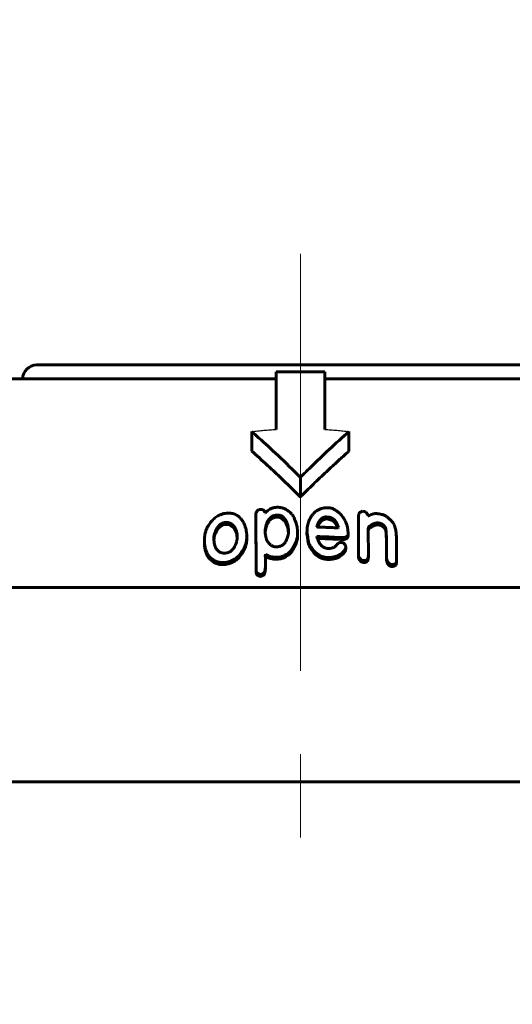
# Model space of a CAD drawing. Header units: millimetres. Extents: x 0 to 841, y 0 to 594.
# Tile 22 of 26: x 692 to 700, y 338 to 356. Entities that reach past the tile are written whole.
import ezdxf

# ---------------------------------------------------------------- set-up
doc = ezdxf.new("R2010")
doc.units = ezdxf.units.MM
for name, pattern in [('K5LT-1', [0]), ('K5LT_AXLED', [12, 7.5, -1.5, 1.5, -1.5]), ('K5LT_BASIC', [0]), ('K5LT_THIN', [0])]:
    doc.linetypes.add(name, pattern=pattern)
doc.layers.add('Системный слой', color=7, linetype='Continuous')
doc.layers.add('Системный слой (1)', color=251, linetype='Continuous', true_color=0x6c6c6c)
doc.styles.add('KDIMTEXTSTYLE', font='txt', dxfattribs={"width": 0.96, "oblique": 15, "height": 5})
doc.styles.add('KTEXTSTYLE', font='txt', dxfattribs={"width": 0.96, "height": 5})
doc.dimstyles.new('KDIMSTYLE (0.25)', dxfattribs={"dimtxt": 5, "dimasz": 1, "dimexe": 2, "dimexo": 0, "dimgap": 1, "dimtad": 1, "dimlfac": 4, "dimtxsty": 'KDIMTEXTSTYLE', "dimsah": 1, "dimcen": 0, "dimdle": 1, "dimadec": 0, "dimazin": 0, "dimtfac": 0.667, "dimtmove": 0, "dimatfit": 3, "dimfxl": 1, "dimtvp": 1, "dimtolj": 1, "dimtzin": 0, "dimarcsym": 0})

# ---------------------------------------------------------------- blocks, each defined once
blk = doc.blocks.new('U72')
at = {"layer": 'Системный слой (1)', "color": 150, "linetype": 'K5LT_BASIC', "lineweight": 60, "true_color": 0x0080ff}
for p, q in [((695.43, 346.793), (695.345, 346.856)), ((695.473, 346.709), (695.43, 346.793)), ((695.489, 346.618), (695.473, 346.709))]:
    blk.add_line(p, q, dxfattribs=at)
blk = doc.blocks.new('U73')
at = {"layer": 'Системный слой (1)', "color": 150, "linetype": 'K5LT_BASIC', "lineweight": 60, "true_color": 0x0080ff}
for p, q in [((697.07, 346.606), (696.932, 346.61)), ((697.208, 346.6), (697.07, 346.606)), ((697.346, 346.592), (697.208, 346.6))]:
    blk.add_line(p, q, dxfattribs=at)
blk = doc.blocks.new('U74')
at = {"layer": 'Системный слой (1)', "color": 150, "linetype": 'K5LT_BASIC', "lineweight": 60, "true_color": 0x0080ff}
for p, q in [((697.844, 346.74), (697.847, 346.761)), ((697.847, 346.761), (697.855, 346.781)), ((697.855, 346.781), (697.871, 346.798))]:
    blk.add_line(p, q, dxfattribs=at)
blk = doc.blocks.new('U75')
at = {"layer": 'Системный слой (1)', "color": 150, "linetype": 'K5LT_BASIC', "lineweight": 60, "true_color": 0x0080ff}
for p, q in [((696.359, 346.908), (696.268, 346.99)), ((696.399, 346.805), (696.359, 346.908)), ((696.412, 346.698), (696.399, 346.805))]:
    blk.add_line(p, q, dxfattribs=at)
blk = doc.blocks.new('U76')
at = {"layer": 'Системный слой (1)', "color": 150, "linetype": 'K5LT_BASIC', "lineweight": 60, "true_color": 0x0080ff}
for p, q in [((697.213, 346.928), (697.126, 346.96)), ((697.267, 346.868), (697.213, 346.928)), ((697.3, 346.8), (697.267, 346.868))]:
    blk.add_line(p, q, dxfattribs=at)
blk = doc.blocks.new('U79')
at = {"layer": 'Системный слой (1)', "color": 150, "linetype": 'K5LT_BASIC', "lineweight": 60, "true_color": 0x0080ff}
for p, q in [((695.08, 346.659), (695.074, 346.635)), ((695.07, 346.612), (695.068, 346.588)), ((695.074, 346.635), (695.07, 346.612))]:
    blk.add_line(p, q, dxfattribs=at)
blk = doc.blocks.new('U85')
at = {"layer": 'Системный слой (1)', "color": 150, "linetype": 'K5LT_BASIC', "lineweight": 60, "true_color": 0x0080ff}
for p, q in [((696.963, 346.879), (696.932, 346.817)), ((697.01, 346.935), (696.963, 346.879)), ((697.09, 346.962), (697.01, 346.935))]:
    blk.add_line(p, q, dxfattribs=at)
blk = doc.blocks.new('U97')
at = {"layer": 'Системный слой (1)', "color": 150, "linetype": 'K5LT_BASIC', "lineweight": 60, "true_color": 0x0080ff}
for p, q in [((695.994, 346.287), (695.994, 346.294)), ((695.994, 346.28), (695.994, 346.287)), ((695.994, 346.274), (695.994, 346.28))]:
    blk.add_line(p, q, dxfattribs=at)
blk = doc.blocks.new('D12')
at = {"layer": 'Системный слой (1)'}
for points in [[(653.625, 365.274), (654.125, 365.932), (649.125, 365.274), (654.125, 364.616)], [(740.375, 365.274), (735.375, 365.932), (735.875, 365.274), (735.375, 364.616)]]:
    blk.add_hatch(color=7, dxfattribs=at).paths.add_polyline_path(points)
at = {"layer": 'Системный слой (1)', "color": 7, "linetype": 'K5LT_THIN', "lineweight": 18}
for p, q in [((649.125, 287.981), (649.125, 367.274)), ((740.375, 320.73), (740.375, 367.274)), ((649.125, 365.274), (654.125, 365.932)), ((654.125, 365.932), (653.625, 365.274)), ((735.875, 365.274), (735.375, 365.932)), ((735.375, 365.932), (740.375, 365.274)), ((654.125, 364.616), (649.125, 365.274)), ((740.375, 365.274), (649.125, 365.274)), ((653.625, 365.274), (654.125, 364.616)), ((740.375, 365.274), (735.375, 364.616)), ((735.375, 364.616), (735.875, 365.274))]:
    blk.add_line(p, q, dxfattribs=at)
blk.add_wipeout([(689.342, 366.274), (689.342, 373.656), (699.725, 373.656), (699.725, 366.274)]).dxf.layer = 'Системный слой (1)'
at = {"layer": 'Системный слой (1)', "color": 7, "insert": (689.342, 372.862), "char_height": 5, "attachment_point": 1, "style": 'KTEXTSTYLE'}
blk.add_mtext('\\fArial|b0|c204|p34;\\H5.0;\\W1.000;\\Q15;\\fGOST Type AU|b0|i0|c204|p34;\\Q15;\\W0.960;365', dxfattribs=at)
blk = doc.blocks.new('KDIMARROW_01')
at = {"layer": 'Системный слой'}
blk.add_hatch(color=0, dxfattribs=at).paths.add_polyline_path([(0, 0), (-5, 0.658), (-4.5, 0), (-5, -0.658)])
at = {"layer": 'Системный слой', "color": 0, "linetype": 'K5LT_THIN', "lineweight": 18}
for p, q in [((-4.5, 0), (-5, 0.658)), ((-5, 0.658), (0, 0)), ((0, 0), (-5, -0.658)), ((-5, -0.658), (-4.5, 0))]:
    blk.add_line(p, q, dxfattribs=at)
at = {"layer": 'Системный слой (1)', "color": 0, "linetype": 'K5LT_THIN', "lineweight": 18}
blk.add_line((696.625, 287.981), (696.375, 287.981), dxfattribs=at)

msp = doc.modelspace()

# ---------------------------------------------------------------- linework, layer by layer
at = {"layer": 'Системный слой (1)', "color": 150, "linetype": 'K5LT_BASIC', "lineweight": 60, "true_color": 0x0080ff}
for p, q in [((691.8746, 349.7312), (701.3746, 349.7312)), ((690.39, 349.4812), (696.1871, 349.4812)), ((696.1871, 348.572), (696.1871, 349.6062)), ((696.1871, 349.6062), (697.0621, 349.6062)), ((697.0621, 349.6062), (697.0621, 348.572)), ((697.0621, 349.4812), (702.8593, 349.4812)), ((695.7496, 348.1803), (695.7496, 348.5338)), ((697.4996, 348.1803), (697.4996, 348.5338)), ((696.6246, 347.3562), (696.6246, 347.7097)), ((695.828, 346.0344), (695.8238, 347.0593)), ((695.8238, 347.0239), (695.8238, 347.0593)), ((695.8238, 347.0239), (695.828, 345.999)), ((695.8775, 347.1312), (695.9133, 347.1342)), ((695.9849, 347.0726), (695.99, 347.073)), ((696.268, 346.9896), (696.268, 347.025)), ((697.09, 346.9977), (697.1258, 346.9957)), ((697.1258, 347.1617), (697.1531, 347.1601)), ((697.6733, 346.3004), (697.6733, 347.0288)), ((697.7406, 347.0999), (697.7722, 347.0958)), ((697.8438, 347.0244), (697.8438, 347.0193)), ((697.8438, 347.0193), (697.8532, 347.018)), ((695.3454, 346.8565), (695.3454, 346.8918)), ((696.5647, 346.8223), (696.5741, 346.7499)), ((696.9237, 346.8209), (696.928, 346.8429)), ((696.928, 346.8188), (696.928, 346.8429)), ((697.09, 346.9624), (697.1258, 346.9604)), ((697.8711, 346.7978), (697.8711, 346.8332)), ((695.0802, 346.659), (695.0802, 346.6943)), ((695.6557, 346.6625), (695.6608, 346.641)), ((695.6608, 346.641), (695.6608, 346.6673)), ((695.99, 346.7311), (695.99, 346.7668)), ((696.5741, 346.7499), (696.5741, 346.6825)), ((696.5741, 346.6472), (696.5741, 346.6825)), ((696.7438, 346.6951), (696.7438, 346.7305)), ((696.9237, 346.6454), (696.9237, 346.6411)), ((697.31, 346.8082), (697.3057, 346.8)), ((697.472, 346.813), (697.4856, 346.7039)), ((697.4856, 346.6686), (697.4856, 346.7039)), ((697.8438, 346.766), (697.8481, 346.2972)), ((698.1542, 346.7716), (698.1542, 346.8069)), ((698.352, 346.6522), (698.3563, 346.214)), ((694.896, 346.5421), (694.896, 346.5774)), ((695.6608, 346.6056), (695.6608, 346.641)), ((696.7796, 346.4883), (696.7796, 346.5236)), ((697.3458, 346.5915), (697.3458, 346.6269)), ((697.3509, 346.5406), (697.3731, 346.5389)), ((694.9634, 346.276), (694.9634, 346.3113)), ((695.99, 346.293), (695.9943, 346.2712)), ((695.9943, 346.2937), (695.9943, 346.3291)), ((696.2058, 346.4609), (696.1878, 346.4601)), ((696.4479, 346.3446), (696.4479, 346.38)), ((697.3415, 346.2909), (697.3415, 346.3263)), ((697.4405, 346.466), (697.4405, 346.4576)), ((697.4405, 346.4222), (697.4405, 346.4576)), ((697.6733, 346.265), (697.6733, 346.3004)), ((697.8481, 346.2618), (697.8481, 346.2972)), ((698.1764, 346.245), (698.1764, 346.3426)), ((695.5074, 346.2529), (695.5074, 346.2883)), ((695.9943, 346.2712), (695.9943, 346.1002)), ((696.2237, 346.2743), (696.21, 346.2737)), ((696.2237, 346.2389), (696.21, 346.2383)), ((697.727, 346.1878), (697.727, 346.2231)), ((697.7628, 346.2147), (697.7586, 346.2152)), ((697.7628, 346.1794), (697.7586, 346.1799)), ((698.1764, 346.2096), (698.1764, 346.245)), ((698.2616, 346.1072), (698.2616, 346.1425)), ((698.3563, 346.1787), (698.3563, 346.214)), ((695.9133, 345.9645), (695.909, 345.9641)), ((695.909, 345.9288), (695.909, 345.9641)), ((695.9534, 345.9455), (695.9534, 345.9809)), ((695.9943, 346.0648), (695.9943, 346.1002)), ((695.9133, 345.9291), (695.909, 345.9288)), ((686.6246, 345.7312), (706.6246, 345.7312)), ((706.8746, 342.2312), (686.3746, 342.2312))]:
    msp.add_line(p, q, dxfattribs=at)
for centre, radius, start, end in [((691.8746, 349.4812), 0.25, 90, 180), ((696.5473, 337.8613), 9.3112, 80.59452, 80.90283), ((696.6808, 336.5368), 9.911, 98.00239, 98.26632)]:
    msp.add_arc(centre, radius, start, end, dxfattribs=at)
at = {"layer": 'Системный слой (1)', "color": 7, "linetype": 'K5LT-1'}
for points in [[(695.7496, 348.5338), (695.7858, 348.538), (695.8585, 348.5459), (695.968, 348.5563), (696.0778, 348.5651), (696.1508, 348.5698), (696.1871, 348.572)], [(697.0621, 348.572), (697.0985, 348.5698), (697.1715, 348.5651), (697.281, 348.5563), (697.3905, 348.546), (697.4633, 348.538), (697.4996, 348.5338)]]:
    msp.add_open_spline(points, degree=3, dxfattribs=at)
at = {"layer": 'Системный слой (1)', "color": 150, "linetype": 'K5LT_BASIC', "lineweight": 60, "true_color": 0x0080ff}
for points, knots in [([(696.6246, 347.7097), (696.4918, 347.8426), (696.2435, 348.085), (695.9502, 348.3562), (695.7911, 348.4974), (695.7496, 348.5338)], [0, 0, 0, 0, 2.7855029, 5.1645786, 6, 6, 6, 6]), ([(697.4996, 348.5338), (697.3804, 348.4292), (697.147, 348.2176), (696.8567, 347.94), (696.6845, 347.7695), (696.6246, 347.7097)], [0, 0, 0, 0, 2.4017, 4.7457702, 6, 6, 6, 6]), ([(695.7496, 348.1803), (695.8412, 348.1), (695.9798, 347.9752), (696.1691, 347.7991), (696.3706, 347.6075), (696.5235, 347.4573), (696.6246, 347.3562)], [0, 0, 0, 0, 2.1517472, 3.2805976, 4.5266521, 7, 7, 7, 7]), ([(697.4996, 348.1803), (697.4777, 348.161), (697.4279, 348.117), (697.3605, 348.0567), (697.2832, 347.9868), (697.197, 347.9078), (697.0501, 347.771), (696.8572, 347.5865), (696.702, 347.4336), (696.6246, 347.3562)], [0, 0, 0, 0, 0.737512, 1.6752207, 2.2762348, 3.3545832, 4.6049131, 7.2951999, 10, 10, 10, 10]), ([(695.2695, 347.0625), (695.2506, 347.0596), (695.2215, 347.0525), (695.1901, 347.0409), (695.1644, 347.0298), (695.1368, 347.0159), (695.1143, 347.0021), (695.1032, 346.9948)], [0, 0, 0, 0, 2.4420646, 3.8596758, 4.380073, 6.1466944, 8, 8, 8, 8]), ([(695.6472, 346.7735), (695.6417, 346.7928), (695.6297, 346.8301), (695.6087, 346.8793), (695.5872, 346.9187), (695.5687, 346.9464), (695.5479, 346.9726), (695.5279, 346.9934), (695.5071, 347.0108), (695.4857, 347.0262), (695.4651, 347.038), (695.437, 347.0502), (695.4092, 347.0593), (695.3686, 347.0667), (695.3215, 347.0686), (695.2873, 347.0653), (695.2695, 347.0625)], [0, 0, 0, 0, 2.2688002, 4.3469647, 5.7956226, 7.0977624, 7.8804911, 9.2727011, 10.0093085, 10.541229, 11.793552, 12.1898644, 13.2526392, 14.3026877, 15.5877166, 17, 17, 17, 17]), ([(695.8775, 347.1312), (695.8691, 347.125), (695.8576, 347.1158), (695.845, 347.103), (695.8359, 347.0922), (695.8283, 347.0801), (695.8244, 347.0682), (695.8238, 347.0616), (695.8238, 347.0593)], [0, 0, 0, 0, 2.7630306, 3.9428155, 5.0117908, 6.8310911, 8.223491, 9, 9, 9, 9]), ([(695.9849, 347.0726), (695.9849, 347.0805), (695.9836, 347.0901), (695.979, 347.1002), (695.9765, 347.1046), (695.9728, 347.1098), (695.9669, 347.1158), (695.9586, 347.1217), (695.9486, 347.1265), (695.9337, 347.1314), (695.9216, 347.1334), (695.9133, 347.1342)], [0, 0, 0, 0, 3.1660188, 3.7653099, 4.3073282, 5.1123983, 6.1108278, 7.2709667, 8.4898763, 9.6075726, 12, 12, 12, 12]), ([(696.2006, 347.1719), (696.1886, 347.1713), (696.1711, 347.1693), (696.1489, 347.1648), (696.1321, 347.1604), (696.1136, 347.1542), (696.0937, 347.146), (696.0684, 347.1334), (696.0406, 347.116), (696.013, 347.0944), (695.997, 347.0798), (695.99, 347.073)], [0, 0, 0, 0, 1.6907778, 2.4626224, 3.2064329, 4.1720374, 5.2835709, 6.3779124, 8.431278, 10.3644128, 12, 12, 12, 12]), ([(695.99, 346.7668), (695.9927, 346.7847), (695.998, 346.8128), (696.0079, 346.8504), (696.0171, 346.8783), (696.0268, 346.9018), (696.0378, 346.924), (696.0485, 346.9418), (696.0589, 346.9563), (696.0714, 346.9717), (696.0844, 346.9848), (696.1002, 346.997), (696.1103, 347.0038), (696.1244, 347.0118), (696.1424, 347.0197), (696.1626, 347.0255), (696.1821, 347.0291), (696.1941, 347.0302), (696.2006, 347.0305)], [0, 0, 0, 0, 3.1916028, 4.9723265, 6.6593562, 8.1831984, 9.2459679, 10.7361053, 11.5439902, 12.0669541, 13.8004162, 14.2962741, 14.9189843, 15.5042479, 16.5090788, 17.5053977, 18.179126, 19, 19, 19, 19]), ([(696.4752, 347.0455), (696.4621, 347.0594), (696.4394, 347.0812), (696.4083, 347.1056), (696.3797, 347.1251), (696.3544, 347.1392), (696.3238, 347.1525), (696.3004, 347.1605), (696.2743, 347.1668), (696.2459, 347.1714), (696.2205, 347.1726), (696.2036, 347.172), (696.2006, 347.1719)], [0, 0, 0, 0, 2.687989, 4.3200779, 5.2704966, 7.1984598, 7.9731659, 9.3621568, 10.1395599, 11.1033423, 12.6641795, 13, 13, 13, 13]), ([(696.268, 347.025), (696.2624, 347.0256), (696.2528, 347.0268), (696.2386, 347.0283), (696.2268, 347.0294), (696.2168, 347.0301), (696.2096, 347.0305), (696.2046, 347.0306), (696.2018, 347.0305), (696.2006, 347.0305)], [0, 0, 0, 0, 2.5127459, 4.3179605, 6.3169207, 7.7758509, 8.785342, 9.49352, 10, 10, 10, 10]), ([(696.4121, 346.7015), (696.4121, 346.722), (696.411, 346.7544), (696.4065, 346.7984), (696.4009, 346.8323), (696.3941, 346.8609), (696.3859, 346.8874), (696.3765, 346.9116), (696.365, 346.9344), (696.3496, 346.9589), (696.3339, 346.9782), (696.3135, 346.9971), (696.2947, 347.0113), (696.2774, 347.0208), (696.268, 347.025)], [0, 0, 0, 0, 2.624666, 4.1302145, 5.5904457, 6.9672385, 7.8326523, 9.0602805, 10.1622115, 10.9303061, 12.5036073, 13.0104028, 13.9869961, 15, 15, 15, 15]), ([(696.5647, 346.8223), (696.5602, 346.841), (696.553, 346.8674), (696.5419, 346.9023), (696.5328, 346.9283), (696.5224, 346.955), (696.5095, 346.9841), (696.4944, 347.0141), (696.4818, 347.0353), (696.4752, 347.0455)], [0, 0, 0, 0, 2.4476306, 3.4546554, 4.6166092, 5.8966774, 7.0240267, 8.5589369, 10, 10, 10, 10]), ([(696.9144, 347.1084), (696.8938, 347.0916), (696.8623, 347.0614), (696.8255, 347.0147), (696.8013, 346.9752), (696.7771, 346.9249), (696.7532, 346.8524), (696.7446, 346.7823), (696.7438, 346.7378), (696.7438, 346.7305)], [0, 0, 0, 0, 1.6520536, 2.7862362, 3.9708534, 4.8334235, 6.7129157, 9.4637747, 10, 10, 10, 10]), ([(697.1258, 347.1617), (697.117, 347.1623), (697.1026, 347.1626), (697.0817, 347.1619), (697.0627, 347.1604), (697.0393, 347.1571), (697.0134, 347.1515), (696.9861, 347.1432), (696.9522, 347.1298), (696.929, 347.1174), (696.9144, 347.1084)], [0, 0, 0, 0, 1.2515793, 2.0317176, 2.976202, 3.9804061, 5.4326422, 6.8460722, 8.2211941, 11, 11, 11, 11]), ([(697.09, 346.9977), (697.0861, 346.9979), (697.0802, 346.998), (697.0714, 346.9973), (697.063, 346.9961), (697.0531, 346.9937), (697.0426, 346.9901), (697.0322, 346.9853), (697.0215, 346.979), (697.0102, 346.9708), (696.9986, 346.9605), (696.9871, 346.9482), (696.9761, 346.9344), (696.9647, 346.9176), (696.9517, 346.8955), (696.9391, 346.8699), (696.9313, 346.8513), (696.928, 346.8429)], [0, 0, 0, 0, 0.7162398, 1.0839608, 1.6215114, 2.292582, 3.0214652, 3.7720673, 4.6075851, 5.6128849, 6.7760452, 8.0707215, 9.4778311, 10.9239688, 12.9398105, 15.7374145, 18, 18, 18, 18]), ([(697.3415, 347.0573), (697.3281, 347.0683), (697.3078, 347.0844), (697.278, 347.1057), (697.2561, 347.12), (697.2338, 347.133), (697.2143, 347.1428), (697.194, 347.1513), (697.1741, 347.1574), (697.1598, 347.1597), (697.1531, 347.1601)], [0, 0, 0, 0, 2.814073, 4.1194535, 5.7139497, 6.8640913, 8.0457624, 8.973469, 10.0740247, 11, 11, 11, 11]), ([(697.472, 346.813), (697.465, 346.8407), (697.4516, 346.8812), (697.4277, 346.9322), (697.4091, 346.9658), (697.3822, 347.0077), (697.359, 347.0375), (697.3415, 347.0573)], [0, 0, 0, 0, 2.5949184, 3.8130004, 4.9118229, 5.8836647, 8, 8, 8, 8]), ([(697.7406, 347.0999), (697.7331, 347.0977), (697.721, 347.0933), (697.7055, 347.085), (697.6938, 347.0763), (697.685, 347.0666), (697.6793, 347.0572), (697.6745, 347.0449), (697.6733, 347.0355), (697.6733, 347.0288)], [0, 0, 0, 0, 1.8987864, 3.1765227, 4.536252, 5.880962, 6.9823516, 7.873221, 10, 10, 10, 10]), ([(697.8438, 347.0244), (697.8423, 347.0278), (697.8386, 347.0355), (697.8322, 347.0474), (697.8245, 347.0594), (697.8167, 347.0693), (697.8093, 347.0771), (697.8022, 347.0831), (697.7945, 347.0883), (697.7867, 347.0921), (697.7792, 347.0946), (697.7745, 347.0955), (697.7722, 347.0958)], [0, 0, 0, 0, 1.538204, 3.5097981, 5.4598122, 7.1784757, 8.3489247, 9.4247727, 10.4931318, 11.5068311, 12.2817267, 13, 13, 13, 13]), ([(698.0195, 347.0554), (698.0071, 347.0574), (697.9844, 347.0587), (697.9546, 347.0554), (697.9346, 347.051), (697.9118, 347.0445), (697.8853, 347.0345), (697.8635, 347.0236), (697.8532, 347.018)], [0, 0, 0, 0, 1.7978939, 3.2920656, 4.4413558, 4.9525701, 7.0074752, 9, 9, 9, 9]), ([(698.2983, 346.8834), (698.2854, 346.9004), (698.2659, 346.9243), (698.2356, 346.9556), (698.2138, 346.9755), (698.1924, 346.9924), (698.1739, 347.0053), (698.1549, 347.0169), (698.1311, 347.029), (698.1023, 347.0402), (698.0803, 347.0455), (698.0689, 347.0474)], [0, 0, 0, 0, 2.9600325, 4.1601602, 5.6963876, 6.7640648, 7.5731783, 8.4583092, 9.4545203, 10.7064716, 12, 12, 12, 12]), ([(695.1032, 346.9948), (695.0807, 346.9762), (695.0467, 346.9445), (695.0072, 346.8987), (694.9815, 346.8632), (694.9571, 346.8236), (694.9347, 346.7785), (694.9172, 346.7294), (694.9005, 346.6622), (694.896, 346.613), (694.896, 346.5774)], [0, 0, 0, 0, 1.7388362, 2.8270704, 3.8353275, 4.5922728, 5.942738, 7.304619, 8.3042449, 11, 11, 11, 11]), ([(695.0802, 346.6943), (695.0851, 346.7099), (695.0933, 346.7331), (695.1075, 346.7651), (695.1195, 346.788), (695.1343, 346.8113), (695.1484, 346.8297), (695.1663, 346.849), (695.1816, 346.8621), (695.1978, 346.8729), (695.2087, 346.8793), (695.2242, 346.8867), (695.243, 346.8933), (695.2581, 346.8965), (695.2652, 346.8976)], [0, 0, 0, 0, 2.9041283, 4.2706011, 5.9706363, 7.2321273, 8.7888536, 9.6430343, 11.261401, 11.743952, 12.3827634, 13.0038587, 14.0641672, 15, 15, 15, 15]), ([(695.2652, 346.8622), (695.2599, 346.8614), (695.2479, 346.8591), (695.2318, 346.8542), (695.2163, 346.8477), (695.2036, 346.8411), (695.1859, 346.83), (695.1694, 346.8165), (695.1522, 346.7987), (695.1396, 346.7831), (695.1281, 346.7663), (695.1168, 346.7476), (695.106, 346.7265), (695.0927, 346.6962), (695.0848, 346.6738), (695.0802, 346.659)], [0, 0, 0, 0, 0.7484238, 1.6828746, 2.3528165, 3.1328698, 3.7513598, 5.4719123, 6.4339062, 7.7620677, 8.8290891, 9.9449528, 11.6063967, 13.0670261, 16, 16, 16, 16]), ([(695.3454, 346.8918), (695.3383, 346.8936), (695.3242, 346.8967), (695.3032, 346.8993), (695.2835, 346.8996), (695.2711, 346.8985), (695.2652, 346.8976)], [0, 0, 0, 0, 1.9707818, 3.8514313, 5.5116802, 7, 7, 7, 7]), ([(695.3454, 346.8565), (695.3383, 346.8583), (695.3242, 346.8613), (695.3032, 346.8639), (695.2835, 346.8643), (695.2711, 346.8631), (695.2652, 346.8622)], [0, 0, 0, 0, 1.9707818, 3.8514313, 5.5116802, 7, 7, 7, 7]), ([(695.4895, 346.6213), (695.4895, 346.6436), (695.4874, 346.6806), (695.4788, 346.7258), (695.4704, 346.7532), (695.4631, 346.7722), (695.4552, 346.7892), (695.4438, 346.8093), (695.4287, 346.8303), (695.4099, 346.8503), (695.3886, 346.8679), (695.367, 346.8815), (695.3519, 346.889), (695.3454, 346.8918)], [0, 0, 0, 0, 3.0371416, 5.0303141, 6.241486, 6.9101404, 7.7685807, 8.7312152, 9.9432655, 11.0909411, 12.1363337, 13.2297373, 14, 14, 14, 14]), ([(695.99, 346.7315), (695.9927, 346.7493), (695.998, 346.7775), (696.0079, 346.8151), (696.0171, 346.843), (696.0268, 346.8665), (696.0378, 346.8886), (696.0485, 346.9065), (696.0589, 346.921), (696.0714, 346.9363), (696.0844, 346.9494), (696.1002, 346.9616), (696.1103, 346.9684), (696.1244, 346.9764), (696.1424, 346.9843), (696.1626, 346.9902), (696.1821, 346.9937), (696.1941, 346.9948), (696.2006, 346.9951)], [0, 0, 0, 0, 3.1916028, 4.9723265, 6.6593562, 8.1831984, 9.2459679, 10.7361053, 11.5439901, 12.0669541, 13.8004162, 14.2962741, 14.9189843, 15.5042479, 16.5090788, 17.5053977, 18.179126, 19, 19, 19, 19]), ([(696.268, 346.9896), (696.2624, 346.9903), (696.2528, 346.9914), (696.2386, 346.9929), (696.2268, 346.994), (696.2168, 346.9947), (696.2096, 346.9951), (696.2046, 346.9952), (696.2018, 346.9952), (696.2006, 346.9951)], [0, 0, 0, 0, 2.5127459, 4.3179605, 6.3169207, 7.7758509, 8.785342, 9.49352, 10, 10, 10, 10]), ([(696.9237, 346.8209), (696.9253, 346.8201), (696.9277, 346.8189), (696.931, 346.8175), (696.934, 346.8166), (696.9361, 346.8162), (696.9374, 346.8162)], [0, 0, 0, 0, 2.5909128, 3.9853749, 5.2796981, 7, 7, 7, 7]), ([(697.31, 346.8082), (697.3052, 346.8228), (697.2965, 346.8466), (697.2817, 346.8782), (697.2691, 346.9005), (697.2576, 346.9177), (697.2473, 346.9311), (697.2343, 346.9459), (697.2196, 346.9594), (697.2043, 346.9704), (697.1926, 346.9773), (697.1813, 346.9828), (697.167, 346.9884), (697.1487, 346.9934), (697.1337, 346.9953), (697.1258, 346.9957)], [0, 0, 0, 0, 3.0023625, 4.8582166, 6.5783128, 7.7403291, 8.6166438, 9.576525, 11.1479168, 11.9572107, 12.5993472, 13.2603723, 13.8631146, 14.8757377, 16, 16, 16, 16]), ([(697.8438, 346.766), (697.8438, 346.7729), (697.8445, 346.7844), (697.8477, 346.7998), (697.8539, 346.8163), (697.8625, 346.8275), (697.8711, 346.8332)], [0, 0, 0, 0, 1.9951227, 3.2817812, 4.5130317, 7, 7, 7, 7]), ([(697.8711, 346.8332), (697.8827, 346.8415), (697.9022, 346.8542), (697.9292, 346.8682), (697.9467, 346.8755), (697.9624, 346.881), (697.9789, 346.8856), (697.9992, 346.8891), (698.0205, 346.8901), (698.0344, 346.8889), (698.0416, 346.8878)], [0, 0, 0, 0, 2.8536107, 4.5038818, 5.7227521, 6.3411645, 7.4798588, 8.7429384, 9.8186248, 11, 11, 11, 11]), ([(697.8711, 346.7978), (697.8827, 346.8061), (697.9022, 346.8188), (697.9292, 346.8328), (697.9467, 346.8402), (697.9624, 346.8457), (697.9789, 346.8503), (697.9992, 346.8537), (698.0205, 346.8547), (698.0344, 346.8536), (698.0416, 346.8524)], [0, 0, 0, 0, 2.8536107, 4.5038818, 5.7227521, 6.3411645, 7.4798588, 8.7429384, 9.8186248, 11, 11, 11, 11]), ([(698.0416, 346.8878), (698.0476, 346.8868), (698.0571, 346.8848), (698.0695, 346.8811), (698.0801, 346.8771), (698.0925, 346.8714), (698.1076, 346.8623), (698.123, 346.8497), (698.1357, 346.8357), (698.1461, 346.8214), (698.1515, 346.812), (698.1542, 346.8069)], [0, 0, 0, 0, 1.3544825, 2.1592933, 2.9373344, 3.9324359, 5.3195824, 7.1244766, 8.9224728, 10.3295762, 12, 12, 12, 12]), ([(698.0416, 346.8524), (698.0476, 346.8514), (698.0571, 346.8495), (698.0695, 346.8457), (698.0801, 346.8418), (698.0925, 346.836), (698.1076, 346.827), (698.123, 346.8144), (698.1357, 346.8004), (698.1461, 346.786), (698.1515, 346.7767), (698.1542, 346.7716)], [0, 0, 0, 0, 1.3544825, 2.1592933, 2.9373344, 3.9324359, 5.3195824, 7.1244766, 8.9224728, 10.3295762, 12, 12, 12, 12]), ([(698.352, 346.6522), (698.352, 346.6748), (698.3498, 346.7105), (698.3416, 346.7594), (698.328, 346.8141), (698.312, 346.8554), (698.2983, 346.8834)], [0, 0, 0, 0, 2.0575993, 3.2374437, 4.4149882, 7, 7, 7, 7]), ([(695.0802, 346.6943), (695.0767, 346.6843), (695.0712, 346.6627), (695.0679, 346.6339), (695.0674, 346.6153), (695.0674, 346.6081)], [0, 0, 0, 0, 2.1056557, 4.4993349, 6, 6, 6, 6]), ([(695.6608, 346.6673), (695.6608, 346.6679), (695.6607, 346.6697), (695.6604, 346.6726), (695.6599, 346.677), (695.6592, 346.6835), (695.6579, 346.6936), (695.6561, 346.7078), (695.6525, 346.735), (695.6494, 346.7573), (695.6472, 346.7735)], [0, 0, 0, 0, 0.1869848, 0.5543164, 0.9104104, 1.5547437, 2.5591238, 4.0458878, 5.9790901, 11, 11, 11, 11]), ([(695.6557, 346.6625), (695.6566, 346.6626), (695.6578, 346.6628), (695.659, 346.6635), (695.6597, 346.664), (695.6601, 346.6646), (695.6607, 346.6657), (695.6608, 346.6666), (695.6608, 346.6673)], [0, 0, 0, 0, 2.4922511, 3.4778211, 4.3438835, 5.213958, 6.2261462, 9, 9, 9, 9]), ([(695.99, 346.7311), (695.9915, 346.7129), (695.9945, 346.6864), (696.0004, 346.653), (696.0052, 346.6313), (696.0103, 346.6119), (696.0179, 346.5876), (696.0248, 346.5701), (696.0301, 346.5586)], [0, 0, 0, 0, 2.8067963, 4.072363, 5.1681192, 6.1859168, 7.1249887, 9, 9, 9, 9]), ([(696.2058, 346.4609), (696.2158, 346.4614), (696.2337, 346.4634), (696.255, 346.4688), (696.2687, 346.4739), (696.2791, 346.4784), (696.2904, 346.4842), (696.3037, 346.4926), (696.3175, 346.5034), (696.331, 346.5162), (696.3436, 346.5307), (696.3545, 346.5458), (696.3661, 346.5645), (696.3782, 346.5881), (696.3906, 346.6189), (696.4026, 346.6573), (696.409, 346.6854), (696.4121, 346.7015)], [0, 0, 0, 0, 1.2675793, 2.2810511, 2.8182952, 3.2061221, 3.8039318, 4.5656269, 5.4337176, 6.3703866, 7.386995, 8.4583277, 9.3708761, 11.0190391, 12.9231998, 15.0674539, 18, 18, 18, 18]), ([(696.4479, 346.38), (696.4682, 346.4072), (696.4962, 346.4486), (696.5282, 346.507), (696.5488, 346.5531), (696.5636, 346.5989), (696.5722, 346.642), (696.5741, 346.669), (696.5741, 346.6825)], [0, 0, 0, 0, 2.602905, 3.8729008, 5.3049337, 6.7035081, 7.8522974, 9, 9, 9, 9]), ([(696.4479, 346.3446), (696.4682, 346.3718), (696.4962, 346.4132), (696.5282, 346.4716), (696.5488, 346.5178), (696.5636, 346.5635), (696.5722, 346.6066), (696.5741, 346.6336), (696.5741, 346.6472)], [0, 0, 0, 0, 2.602905, 3.8729008, 5.3049337, 6.7035081, 7.8522974, 9, 9, 9, 9]), ([(696.7438, 346.7305), (696.7456, 346.7111), (696.7493, 346.68), (696.7601, 346.6109), (696.7705, 346.5614), (696.7796, 346.5236)], [0, 0, 0, 0, 1.6820593, 2.6893778, 6, 6, 6, 6]), ([(696.7438, 346.6951), (696.7456, 346.6757), (696.7493, 346.6447), (696.7601, 346.5756), (696.7705, 346.5261), (696.7796, 346.4883)], [0, 0, 0, 0, 1.6820593, 2.6893778, 6, 6, 6, 6]), ([(696.9374, 346.8162), (696.951, 346.8157), (696.9769, 346.8148), (697.0189, 346.8134), (697.0834, 346.8111), (697.1803, 346.807), (697.2611, 346.8027), (697.3057, 346.8)], [0, 0, 0, 0, 0.8852047, 1.6877846, 2.7347906, 5.0878843, 8, 8, 8, 8]), ([(697.3458, 346.6269), (697.3593, 346.6258), (697.3822, 346.625), (697.4059, 346.627), (697.418, 346.6291), (697.4248, 346.6305), (697.4341, 346.6331), (697.4451, 346.6372), (697.4562, 346.6432), (697.4657, 346.6506), (697.4726, 346.6586), (697.4789, 346.6687), (697.4844, 346.6836), (697.4856, 346.6964), (697.4856, 346.7039)], [0, 0, 0, 0, 2.9061042, 4.7743666, 5.0935951, 5.5871691, 6.2964143, 7.244994, 8.2851554, 9.3479487, 10.3307345, 11.1527419, 12.7455733, 15, 15, 15, 15]), ([(697.3458, 346.5915), (697.3593, 346.5905), (697.3822, 346.5896), (697.4059, 346.5917), (697.418, 346.5938), (697.4248, 346.5952), (697.4341, 346.5977), (697.4451, 346.6018), (697.4562, 346.6078), (697.4657, 346.6153), (697.4726, 346.6232), (697.4789, 346.6333), (697.4844, 346.6482), (697.4856, 346.6611), (697.4856, 346.6686)], [0, 0, 0, 0, 2.9061042, 4.7743666, 5.0935951, 5.5871691, 6.2964143, 7.244994, 8.2851554, 9.3479487, 10.3307345, 11.1527419, 12.7455733, 15, 15, 15, 15]), ([(698.1542, 346.8069), (698.1546, 346.8069), (698.1551, 346.8066), (698.1556, 346.8062), (698.1561, 346.8058), (698.1566, 346.8051), (698.1573, 346.804), (698.1583, 346.8021), (698.1594, 346.7989), (698.1608, 346.794), (698.1622, 346.7875), (698.1635, 346.7793), (698.165, 346.768), (698.1667, 346.7529), (698.1683, 346.7332), (698.17, 346.7071), (698.1718, 346.6692), (698.1735, 346.6179), (698.1748, 346.5587), (698.1756, 346.5013), (698.1762, 346.4298), (698.1764, 346.3779), (698.1764, 346.3426)], [0, 0, 0, 0, 0.041405, 0.0590229, 0.0825265, 0.1156433, 0.1665035, 0.2520173, 0.4052275, 0.6450512, 0.9691611, 1.3706123, 1.8547338, 2.6331064, 3.6120354, 4.7576647, 6.5001024, 9.2266544, 12.3751679, 15.2858702, 17.7458195, 23, 23, 23, 23]), ([(698.1542, 346.7716), (698.1546, 346.7715), (698.1551, 346.7713), (698.1556, 346.7708), (698.1561, 346.7704), (698.1566, 346.7697), (698.1573, 346.7686), (698.1583, 346.7667), (698.1594, 346.7635), (698.1608, 346.7587), (698.1622, 346.7521), (698.1635, 346.7439), (698.165, 346.7327), (698.1667, 346.7175), (698.1683, 346.6979), (698.17, 346.6718), (698.1718, 346.6339), (698.1735, 346.5825), (698.1748, 346.5233), (698.1756, 346.466), (698.1762, 346.3944), (698.1764, 346.3425), (698.1764, 346.3072)], [0, 0, 0, 0, 0.041405, 0.0590229, 0.0825265, 0.1156433, 0.1665035, 0.2520173, 0.4052275, 0.6450512, 0.9691611, 1.3706123, 1.8547338, 2.6331064, 3.6120354, 4.7576647, 6.5001024, 9.2266544, 12.3751679, 15.2858702, 17.7458195, 23, 23, 23, 23]), ([(694.896, 346.5774), (694.896, 346.5535), (694.8977, 346.5177), (694.9042, 346.4709), (694.9134, 346.4259), (694.9305, 346.3719), (694.9512, 346.3309), (694.9634, 346.3113)], [0, 0, 0, 0, 2.0709393, 3.0992656, 4.1065963, 6.0687243, 8, 8, 8, 8]), ([(694.896, 346.5421), (694.896, 346.5181), (694.8977, 346.4823), (694.9042, 346.4356), (694.9134, 346.3905), (694.9305, 346.3365), (694.9512, 346.2956), (694.9634, 346.276)], [0, 0, 0, 0, 2.0709393, 3.0992656, 4.1065963, 6.0687243, 8, 8, 8, 8]), ([(695.0674, 346.6081), (695.0674, 346.5902), (695.0685, 346.5619), (695.0735, 346.5242), (695.0794, 346.4963), (695.0866, 346.4727), (695.0965, 346.4484), (695.1081, 346.427), (695.1253, 346.4043), (695.1412, 346.3886), (695.1598, 346.375), (695.177, 346.3652), (695.1977, 346.3566), (695.2237, 346.3491), (695.2434, 346.346), (695.2558, 346.3448)], [0, 0, 0, 0, 2.6162723, 4.0802378, 5.4751851, 6.7483145, 7.645074, 9.2282592, 10.1616296, 11.5344662, 12.1368002, 13.0373939, 13.9006743, 14.7019533, 16, 16, 16, 16]), ([(695.301, 346.3513), (695.3073, 346.3521), (695.3159, 346.3539), (695.328, 346.3576), (695.3387, 346.3617), (695.352, 346.3682), (695.3657, 346.3767), (695.3797, 346.3874), (695.3943, 346.401), (695.4079, 346.4164), (695.4199, 346.4323), (695.4332, 346.4522), (695.4483, 346.479), (695.4633, 346.5112), (695.472, 346.5333), (695.4758, 346.5435)], [0, 0, 0, 0, 0.9236886, 1.2840707, 1.8685606, 2.6532115, 3.5483471, 4.4158612, 5.5504272, 6.9344895, 8.0302886, 9.1426361, 11.3547413, 13.8465628, 16, 16, 16, 16]), ([(695.4758, 346.5435), (695.4769, 346.5508), (695.4787, 346.5631), (695.4813, 346.5801), (695.4834, 346.5929), (695.4851, 346.6025), (695.4864, 346.6091), (695.4874, 346.6136), (695.4884, 346.6177), (695.489, 346.62), (695.4895, 346.6213)], [0, 0, 0, 0, 3.0855434, 5.2196413, 7.2059683, 8.517964, 9.2967721, 9.9800167, 10.4567359, 11, 11, 11, 11]), ([(695.5074, 346.2883), (695.5262, 346.3102), (695.5572, 346.3498), (695.59, 346.4011), (695.611, 346.4402), (695.6275, 346.4761), (695.6437, 346.5202), (695.6573, 346.5767), (695.6608, 346.6183), (695.6608, 346.641)], [0, 0, 0, 0, 2.0260551, 3.5800866, 4.4764273, 5.3660365, 6.6023131, 8.142607, 10, 10, 10, 10]), ([(695.5074, 346.2529), (695.5262, 346.2749), (695.5572, 346.3145), (695.59, 346.3658), (695.611, 346.4049), (695.6275, 346.4407), (695.6437, 346.4849), (695.6573, 346.5414), (695.6608, 346.583), (695.6608, 346.6056)], [0, 0, 0, 0, 2.0260551, 3.5800866, 4.4764273, 5.3660365, 6.6023131, 8.142607, 10, 10, 10, 10]), ([(696.0301, 346.5586), (696.0381, 346.5477), (696.0514, 346.5311), (696.0715, 346.5103), (696.0849, 346.4985), (696.0963, 346.4899), (696.106, 346.4833), (696.1196, 346.4753), (696.1331, 346.4692), (696.148, 346.4643), (696.1626, 346.461), (696.1771, 346.4598), (696.1858, 346.46), (696.1878, 346.4601)], [0, 0, 0, 0, 3.3314249, 5.0783534, 6.7416315, 7.3955696, 8.260421, 9.2923264, 10.7398495, 11.290675, 12.3781849, 13.6259477, 14, 14, 14, 14]), ([(696.7796, 346.5236), (696.7905, 346.5024), (696.8063, 346.4743), (696.8328, 346.4341), (696.8538, 346.4059), (696.876, 346.3805), (696.893, 346.3634), (696.9093, 346.3482), (696.926, 346.3345), (696.9541, 346.3146), (696.9794, 346.3002), (697.0064, 346.2892), (697.0238, 346.283), (697.0501, 346.2757), (697.0767, 346.2715), (697.0944, 346.2703), (697.0985, 346.2701)], [0, 0, 0, 0, 3.2649132, 4.3019518, 6.295987, 7.8132976, 8.5531749, 9.2690685, 10.5178817, 11.1218676, 13.2607575, 13.7486938, 14.2504116, 15.2127115, 16.5779453, 17, 17, 17, 17]), ([(696.7796, 346.4883), (696.7905, 346.467), (696.8063, 346.4389), (696.8328, 346.3988), (696.8538, 346.3705), (696.876, 346.3451), (696.893, 346.328), (696.9093, 346.3129), (696.926, 346.2992), (696.9541, 346.2792), (696.9794, 346.2649), (697.0064, 346.2538), (697.0238, 346.2476), (697.0501, 346.2403), (697.0767, 346.2362), (697.0944, 346.2349), (697.0985, 346.2347)], [0, 0, 0, 0, 3.2649132, 4.3019518, 6.295987, 7.8132976, 8.5531749, 9.2690685, 10.5178817, 11.1218676, 13.2607575, 13.7486938, 14.2504116, 15.2127115, 16.5779453, 17, 17, 17, 17]), ([(696.9237, 346.6411), (696.9273, 346.6262), (696.9338, 346.6028), (696.9452, 346.5717), (696.9554, 346.5487), (696.9658, 346.5294), (696.9773, 346.5114), (696.9886, 346.4966), (696.9999, 346.4842), (697.0131, 346.4716), (697.027, 346.461), (697.045, 346.4504), (697.0609, 346.443), (697.0817, 346.4362), (697.102, 346.4322), (697.1158, 346.431), (697.1216, 346.4307)], [0, 0, 0, 0, 2.88206, 4.4884979, 6.0143382, 7.3982831, 8.3663838, 9.7272254, 10.5275725, 11.124514, 12.6502886, 13.2112296, 14.2065721, 15.1564375, 16.2254256, 17, 17, 17, 17]), ([(697.2878, 346.5054), (697.2813, 346.4962), (697.2699, 346.4824), (697.2513, 346.4661), (697.2364, 346.4559), (697.2217, 346.4479), (697.207, 346.4417), (697.1914, 346.4368), (697.1746, 346.4331), (697.1513, 346.4302), (697.1332, 346.4301), (697.1216, 346.4307)], [0, 0, 0, 0, 2.5085548, 3.866338, 5.0849456, 6.0651906, 7.0445804, 8.0131112, 8.9710417, 10.0409455, 12, 12, 12, 12]), ([(697.3509, 346.5406), (697.3485, 346.5408), (697.3453, 346.5406), (697.3408, 346.5398), (697.3365, 346.5386), (697.3304, 346.5363), (697.3231, 346.5326), (697.3155, 346.5279), (697.3085, 346.5229), (697.2991, 346.5155), (697.2925, 346.5097), (697.2878, 346.5054)], [0, 0, 0, 0, 1.0221099, 1.379984, 1.9853686, 3.0136781, 4.3514072, 5.8930929, 7.419454, 8.6715252, 12, 12, 12, 12]), ([(697.4405, 346.466), (697.4394, 346.4713), (697.4374, 346.4791), (697.4331, 346.4901), (697.4283, 346.4997), (697.4209, 346.5102), (697.4115, 346.5196), (697.4018, 346.5267), (697.3928, 346.5316), (697.3835, 346.5356), (697.3769, 346.5378), (697.3731, 346.5389)], [0, 0, 0, 0, 2.1168592, 3.1514045, 4.5046383, 6.1387432, 7.7360648, 8.9631925, 9.9898857, 10.8581081, 12, 12, 12, 12]), ([(694.9634, 346.3113), (694.9772, 346.2942), (695.0016, 346.2674), (695.0372, 346.2381), (695.07, 346.216), (695.0971, 346.2021), (695.1284, 346.1903), (695.1539, 346.1828), (695.1891, 346.1768), (695.2303, 346.1745), (695.2609, 346.1768), (695.278, 346.1792)], [0, 0, 0, 0, 2.6079655, 4.140629, 5.083942, 6.8192074, 7.2347913, 8.3444642, 9.3373024, 10.4978178, 12, 12, 12, 12]), ([(695.99, 346.293), (695.9903, 346.293), (695.9906, 346.2932), (695.9909, 346.2935), (695.9911, 346.2938), (695.9914, 346.2942), (695.9917, 346.2949), (695.9922, 346.2961), (695.9927, 346.2983), (695.9932, 346.3017), (695.9936, 346.3062), (695.994, 346.3113), (695.9942, 346.3189), (695.9943, 346.3249), (695.9943, 346.3291)], [0, 0, 0, 0, 0.1888169, 0.3239511, 0.4312363, 0.5939041, 0.8539476, 1.3120418, 2.1496542, 3.6269129, 5.527028, 7.6387684, 9.8693485, 15, 15, 15, 15]), ([(695.9943, 346.3291), (696.0051, 346.3216), (696.0235, 346.3105), (696.0481, 346.2993), (696.0715, 346.2905), (696.0978, 346.2828), (696.1278, 346.2773), (696.1646, 346.2732), (696.1911, 346.2729), (696.21, 346.2737)], [0, 0, 0, 0, 1.9396327, 3.0835079, 3.7327069, 5.3103571, 6.6940477, 7.636489, 10, 10, 10, 10]), ([(695.9943, 346.2937), (696.0051, 346.2862), (696.0235, 346.2752), (696.0481, 346.264), (696.0715, 346.2551), (696.0978, 346.2474), (696.1278, 346.2419), (696.1646, 346.2379), (696.1911, 346.2375), (696.21, 346.2383)], [0, 0, 0, 0, 1.9396327, 3.0835079, 3.7327069, 5.3103571, 6.6940477, 7.636489, 10, 10, 10, 10]), ([(696.2237, 346.2743), (696.2401, 346.275), (696.2711, 346.2794), (696.3042, 346.29), (696.3288, 346.3001), (696.3478, 346.3092), (696.3744, 346.3242), (696.409, 346.3474), (696.434, 346.3677), (696.4479, 346.38)], [0, 0, 0, 0, 1.7811039, 3.4168354, 3.90908, 4.8474952, 5.8931024, 7.5780745, 10, 10, 10, 10]), ([(696.2237, 346.2389), (696.2401, 346.2396), (696.2711, 346.2441), (696.3042, 346.2546), (696.3288, 346.2648), (696.3478, 346.2739), (696.3744, 346.2888), (696.409, 346.312), (696.434, 346.3323), (696.4479, 346.3446)], [0, 0, 0, 0, 1.7811039, 3.4168354, 3.90908, 4.8474952, 5.8931024, 7.5780745, 10, 10, 10, 10]), ([(697.0985, 346.2701), (697.116, 346.2692), (697.1419, 346.2688), (697.1779, 346.2707), (697.2063, 346.2738), (697.236, 346.2792), (697.2621, 346.2862), (697.2843, 346.2941), (697.302, 346.3019), (697.3214, 346.3123), (697.334, 346.3206), (697.3415, 346.3263)], [0, 0, 0, 0, 2.3477619, 3.4690304, 4.848739, 6.2318855, 7.6187958, 8.6557435, 9.6303213, 10.4817184, 12, 12, 12, 12]), ([(697.0985, 346.2347), (697.116, 346.2339), (697.1419, 346.2335), (697.1779, 346.2354), (697.2063, 346.2384), (697.236, 346.2438), (697.2621, 346.2508), (697.2843, 346.2588), (697.302, 346.2666), (697.3214, 346.2769), (697.334, 346.2852), (697.3415, 346.2909)], [0, 0, 0, 0, 2.3477619, 3.4690304, 4.848739, 6.2318855, 7.6187958, 8.6557435, 9.6303213, 10.4817184, 12, 12, 12, 12]), ([(697.3415, 346.3263), (697.3542, 346.3353), (697.3747, 346.3512), (697.3973, 346.3725), (697.4098, 346.3866), (697.4177, 346.3968), (697.4241, 346.4061), (697.4322, 346.4204), (697.4388, 346.4376), (697.4405, 346.4516), (697.4405, 346.4576)], [0, 0, 0, 0, 2.7926139, 4.6501194, 5.7850435, 6.401832, 7.178962, 8.0290025, 9.735831, 11, 11, 11, 11]), ([(697.3415, 346.2909), (697.3542, 346.3), (697.3747, 346.3158), (697.3973, 346.3371), (697.4098, 346.3512), (697.4177, 346.3614), (697.4241, 346.3707), (697.4322, 346.385), (697.4388, 346.4023), (697.4405, 346.4162), (697.4405, 346.4222)], [0, 0, 0, 0, 2.7926139, 4.6501194, 5.7850435, 6.401832, 7.178962, 8.0290025, 9.735831, 11, 11, 11, 11]), ([(697.6733, 346.3004), (697.6733, 346.2959), (697.6743, 346.2883), (697.6777, 346.2784), (697.6817, 346.2701), (697.6883, 346.2597), (697.7007, 346.2448), (697.7152, 346.2321), (697.7251, 346.2246), (697.727, 346.2231)], [0, 0, 0, 0, 1.5643585, 2.6386268, 3.5063034, 4.5480887, 6.5199362, 9.3375847, 10, 10, 10, 10]), ([(697.7628, 346.2147), (697.769, 346.214), (697.7777, 346.2136), (697.7878, 346.2145), (697.7943, 346.2156), (697.8013, 346.2174), (697.8094, 346.2207), (697.8175, 346.2257), (697.825, 346.2323), (697.8312, 346.2402), (697.837, 346.25), (697.8421, 346.2628), (697.8461, 346.2791), (697.8476, 346.291), (697.8481, 346.2972)], [0, 0, 0, 0, 1.6549441, 2.2543459, 2.7337025, 3.436882, 4.2900586, 5.2785749, 6.4015366, 7.5979099, 8.7482198, 10.5068774, 12.6518446, 15, 15, 15, 15]), ([(694.9634, 346.276), (694.9772, 346.2588), (695.0016, 346.2321), (695.0372, 346.2027), (695.07, 346.1807), (695.0971, 346.1668), (695.1284, 346.1549), (695.1539, 346.1475), (695.1891, 346.1414), (695.2303, 346.1391), (695.2609, 346.1414), (695.278, 346.1438)], [0, 0, 0, 0, 2.6079655, 4.140629, 5.083942, 6.8192074, 7.2347913, 8.3444642, 9.3373024, 10.4978178, 12, 12, 12, 12]), ([(695.278, 346.1792), (695.2917, 346.1811), (695.3141, 346.1853), (695.3416, 346.1928), (695.3621, 346.1996), (695.3821, 346.2073), (695.4048, 346.2175), (695.4294, 346.2306), (695.4657, 346.2532), (695.491, 346.2734), (695.5074, 346.2883)], [0, 0, 0, 0, 1.661691, 2.7531718, 3.4598852, 4.3214289, 5.4014118, 6.5963691, 7.8928704, 11, 11, 11, 11]), ([(695.278, 346.1438), (695.2917, 346.1457), (695.3141, 346.15), (695.3416, 346.1575), (695.3621, 346.1643), (695.3821, 346.1719), (695.4048, 346.1822), (695.4294, 346.1953), (695.4657, 346.2179), (695.491, 346.238), (695.5074, 346.2529)], [0, 0, 0, 0, 1.6616909, 2.7531718, 3.4598852, 4.3214289, 5.4014118, 6.5963691, 7.8928704, 11, 11, 11, 11]), ([(697.6733, 346.265), (697.6733, 346.2606), (697.6743, 346.253), (697.6777, 346.2431), (697.6817, 346.2348), (697.6883, 346.2243), (697.7007, 346.2095), (697.7152, 346.1968), (697.7251, 346.1892), (697.727, 346.1878)], [0, 0, 0, 0, 1.5643585, 2.6386268, 3.5063034, 4.5480887, 6.5199362, 9.3375847, 10, 10, 10, 10]), ([(697.727, 346.2231), (697.7285, 346.2223), (697.7315, 346.2209), (697.7366, 346.2192), (697.7421, 346.2178), (697.7496, 346.2164), (697.7551, 346.2156), (697.7586, 346.2152)], [0, 0, 0, 0, 1.3670092, 2.4575582, 3.9934341, 5.4889309, 8, 8, 8, 8]), ([(697.727, 346.1878), (697.7285, 346.1869), (697.7315, 346.1856), (697.7366, 346.1839), (697.7421, 346.1825), (697.7496, 346.181), (697.7551, 346.1803), (697.7586, 346.1799)], [0, 0, 0, 0, 1.3670095, 2.4575587, 3.9934348, 5.4889316, 8, 8, 8, 8]), ([(697.7628, 346.1794), (697.769, 346.1786), (697.7777, 346.1782), (697.7878, 346.1791), (697.7943, 346.1802), (697.8013, 346.182), (697.8094, 346.1853), (697.8175, 346.1903), (697.825, 346.197), (697.8312, 346.2048), (697.837, 346.2147), (697.8421, 346.2274), (697.8461, 346.2437), (697.8476, 346.2556), (697.8481, 346.2618)], [0, 0, 0, 0, 1.6549441, 2.2543459, 2.7337025, 3.436882, 4.2900586, 5.2785749, 6.4015366, 7.5979099, 8.7482197, 10.5068774, 12.6518446, 15, 15, 15, 15]), ([(698.1764, 346.245), (698.1787, 346.2351), (698.1834, 346.2193), (698.1915, 346.2003), (698.1987, 346.1872), (698.2056, 346.177), (698.215, 346.1661), (698.2247, 346.1577), (698.2352, 346.1513), (698.244, 346.1472), (698.2527, 346.1443), (698.259, 346.143), (698.2616, 346.1425)], [0, 0, 0, 0, 3.2094605, 5.0760394, 6.1997752, 7.5972616, 8.5547161, 10.1208004, 10.8857148, 11.538936, 12.4049724, 13, 13, 13, 13]), ([(698.1764, 346.2096), (698.1787, 346.1998), (698.1834, 346.1839), (698.1915, 346.165), (698.1987, 346.1518), (698.2056, 346.1417), (698.215, 346.1308), (698.2247, 346.1223), (698.2352, 346.116), (698.244, 346.1118), (698.2527, 346.1089), (698.259, 346.1076), (698.2616, 346.1072)], [0, 0, 0, 0, 3.2094605, 5.0760394, 6.1997752, 7.5972616, 8.5547161, 10.1208004, 10.8857148, 11.538936, 12.4049724, 13, 13, 13, 13]), ([(698.2616, 346.1425), (698.2738, 346.142), (698.2889, 346.1424), (698.3051, 346.1457), (698.3129, 346.1479), (698.3216, 346.1512), (698.3307, 346.1564), (698.3385, 346.1628), (698.3443, 346.1697), (698.3502, 346.1794), (698.3552, 346.194), (698.3563, 346.2069), (698.3563, 346.214)], [0, 0, 0, 0, 2.8866697, 3.4912865, 4.0825287, 4.9472337, 5.9379696, 6.9658105, 7.9149037, 8.7296722, 10.6223458, 13, 13, 13, 13]), ([(698.2616, 346.1072), (698.2738, 346.1066), (698.2889, 346.1071), (698.3051, 346.1103), (698.3129, 346.1125), (698.3216, 346.1159), (698.3307, 346.121), (698.3385, 346.1274), (698.3443, 346.1343), (698.3502, 346.1441), (698.3552, 346.1586), (698.3563, 346.1715), (698.3563, 346.1787)], [0, 0, 0, 0, 2.8866697, 3.4912865, 4.0825287, 4.9472337, 5.9379696, 6.9658105, 7.9149037, 8.7296722, 10.6223458, 13, 13, 13, 13]), ([(695.828, 346.0344), (695.828, 346.0277), (695.8294, 346.0165), (695.8349, 346.0039), (695.8408, 345.9953), (695.8478, 345.988), (695.8579, 345.9806), (695.8701, 345.9744), (695.8871, 345.9684), (695.9003, 345.9655), (695.909, 345.9641)], [0, 0, 0, 0, 2.1970393, 3.6114121, 4.3686252, 5.3767527, 6.5465256, 7.7788555, 8.9243136, 11, 11, 11, 11]), ([(695.828, 345.999), (695.828, 345.9923), (695.8294, 345.9812), (695.8349, 345.9685), (695.8408, 345.9599), (695.8478, 345.9526), (695.8579, 345.9452), (695.8701, 345.939), (695.8871, 345.933), (695.9003, 345.9302), (695.909, 345.9288)], [0, 0, 0, 0, 2.1970393, 3.6114121, 4.3686252, 5.3767527, 6.5465256, 7.7788555, 8.9243136, 11, 11, 11, 11]), ([(695.9133, 345.9645), (695.9144, 345.9645), (695.9171, 345.965), (695.9214, 345.9662), (695.9262, 345.9679), (695.932, 345.9703), (695.9412, 345.9745), (695.9486, 345.9783), (695.9534, 345.9809)], [0, 0, 0, 0, 0.6599407, 1.5932547, 2.7079142, 3.7398062, 5.4805546, 9, 9, 9, 9]), ([(695.9133, 345.9291), (695.9144, 345.9292), (695.9171, 345.9296), (695.9214, 345.9308), (695.9262, 345.9325), (695.932, 345.9349), (695.9412, 345.9391), (695.9486, 345.943), (695.9534, 345.9455)], [0, 0, 0, 0, 0.6599407, 1.5932547, 2.7079142, 3.7398062, 5.4805546, 9, 9, 9, 9]), ([(695.9534, 345.9809), (695.9584, 345.9845), (695.9675, 345.9931), (695.9765, 346.007), (695.983, 346.0214), (695.9875, 346.0359), (695.9913, 346.0537), (695.9938, 346.0754), (695.9943, 346.0917), (695.9943, 346.1002)], [0, 0, 0, 0, 1.183914, 2.5349122, 3.5966272, 4.7934387, 6.0777252, 7.9277328, 10, 10, 10, 10]), ([(695.9534, 345.9455), (695.9584, 345.9491), (695.9675, 345.9578), (695.9765, 345.9716), (695.983, 345.9861), (695.9875, 346.0005), (695.9913, 346.0184), (695.9938, 346.04), (695.9943, 346.0563), (695.9943, 346.0648)], [0, 0, 0, 0, 1.183914, 2.5349122, 3.5966272, 4.7934387, 6.0777252, 7.9277328, 10, 10, 10, 10])]:
    msp.add_open_spline(points, degree=3, knots=knots, dxfattribs=at)
msp.add_open_spline([(697.3458, 346.6269), (697.2053, 346.6363), (697.0646, 346.6424), (696.9237, 346.6454)], degree=3, dxfattribs=at)

# ---------------------------------------------------------------- block references
at = {"layer": 'Системный слой (1)'}
for name in ['U72', 'U75', 'U85', 'U76', 'U79', 'U74', 'U73', 'U97']:
    msp.add_blockref(name, (0, 0), dxfattribs=at)

# ---------------------------------------------------------------- next in the draw order: dimensions: what is measured, and where the dimension line sits
at = {"layer": 'Системный слой (1)', "color": 7}
dim = msp.add_linear_dim(base=(740.3746, 365.2742), p1=(649.1246, 287.9812), p2=(740.3746, 320.7303), dimstyle='KDIMSTYLE (0.25)', override={"dimexo": 0, "dimpost": '\\fGOST Type AU|b0|c204|p34;\\H5.0;\\W0.960;\\Q15;<>', "dimblk1": 'KDIMARROW_01', "dimblk2": 'KDIMARROW_01', "dimse1": 0, "dimse2": 0, "dimclrt": 7, "dimtol": 1, "dimtp": 0, "dimtm": 0, "dimtdec": 5, "dimtolj": 1}, dxfattribs=at)
dim.commit()
dim.dimension.update_dxf_attribs({"geometry": 'D12', "text_midpoint": (694.7496, 365.2742), "dimtype": 160})

# ---------------------------------------------------------------- next in the draw order: linework, layer by layer
at = {"layer": 'Системный слой (1)', "color": 30, "linetype": 'K5LT_AXLED', "lineweight": 18, "true_color": 0xff8000}
msp.add_line((696.6246, 351.7312), (696.6246, 340.2312), dxfattribs=at)

doc.saveas('drawing.dxf')
